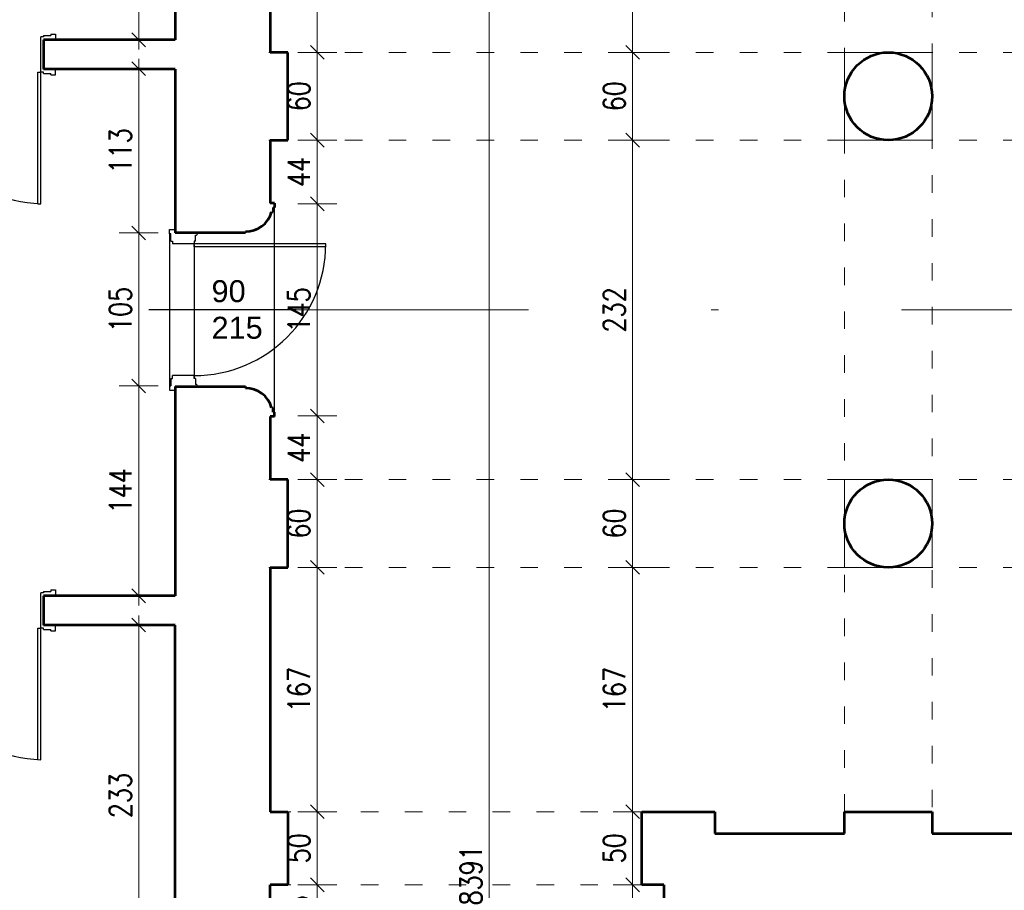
# Model space of a CAD drawing. Header units: millimetres. Extents: x 56977 to 67992, y 30187 to 42235.
# Tile 57 of 130: x 59512 to 60185, y 35929 to 36524. Entities that reach past the tile are written whole.
import ezdxf

# ---------------------------------------------------------------- set-up
doc = ezdxf.new("R2010")
doc.units = ezdxf.units.MM
doc.header["$MEASUREMENT"] = 0
doc.linetypes.add('ACAD_ISO03W100', pattern=[30, 12, -18])
doc.linetypes.add('DASHDOT', pattern=[1.01, 0.5, -0.25, 0.01, -0.25])
doc.layers.get('0').update_dxf_attribs({"lineweight": 13})
doc.layers.get('DEFPOINTS').update_dxf_attribs({"lineweight": 13})
doc.layers.add('AI-OKNA', color=4, linetype='Continuous')
doc.layers.add('okna', color=8, linetype='Continuous')
for name, color, linetype, lineweight in [('AI-OPISY', 3, 'Continuous', 13), ('AI_MURY', 40, 'Continuous', 53), ('AI_WIDOK', 8, 'Continuous', 13), ('wymiary', 8, 'Continuous', 13)]:
    doc.layers.add(name, color=color, linetype=linetype, lineweight=lineweight)
doc.styles.get("Standard").update_dxf_attribs({"font": 'txt.shx'})
doc.styles.add('Style-ROMANS', font='ROMANS.shx')
doc.styles.add('WYMIAROWY-08', font='ROMANS.shx', dxfattribs={"width": 0.8})
doc.dimstyles.new('DYBY', dxfattribs={"dimscale": 100, "dimtxt": 0.15, "dimasz": 0.05, "dimexe": 0.05, "dimexo": 0.1, "dimgap": 0.05, "dimtad": 1, "dimdec": 0, "dimdsep": 46, "dimlunit": 5, "dimtxsty": 'WYMIAROWY-08', "dimblk": 'M_STRZ', "dimcen": 0.1, "dimse1": 1, "dimse2": 1, "dimclrd": 7, "dimclre": 7, "dimclrt": 1, "dimadec": 0, "dimazin": 0, "dimtfac": 1, "dimtdec": 0, "dimtmove": 2, "dimatfit": 3, "dimldrblk": 'M_STRZ', "dimfxl": 0, "dimtolj": 1, "dimarcsym": 0})

# ---------------------------------------------------------------- blocks, each defined once
blk = doc.blocks.new('M_STRZ')
for p, q in [((0, 2.66), (0, 0)), ((-1.33, 0), (1.33, 0)), ((-0.94, -0.94), (0.94, 0.94)), ((0, 0), (0, -2.66))]:
    blk.add_line(p, q)
blk = doc.blocks.new('*U725')
at = {"layer": 'DEFPOINTS', "color": 0}
for p in [(59683.54, 35983.07), (59715.66, 35983.07), (59683.54, 35933.07)]:
    blk.add_point(p, dxfattribs=at)
at = {"layer": 'wymiary', "color": 7, "lineweight": -2}
blk.add_line((59715.66, 35938.07), (59715.66, 35978.07), dxfattribs=at)
at = {"layer": 'wymiary', "color": 7, "lineweight": -2, "xscale": 5, "yscale": 5, "zscale": 5}
for p, rotation in [((59715.66, 35983.07), 90), ((59715.66, 35933.07), 270)]:
    blk.add_blockref('M_STRZ', p, dxfattribs=dict(at, rotation=rotation))
at = {"layer": 'wymiary', "color": 1, "insert": (59703.16, 35958.07), "char_height": 15, "attachment_point": 5, "rotation": 90, "style": 'WYMIAROWY-08'}
blk.add_mtext('50', dxfattribs=at)
blk = doc.blocks.new('*D2258')
at = {"layer": 'DEFPOINTS'}
for p in [(59683.54, 35983.07), (59715.66, 35983.07), (59728.16, 35947.45), (59683.54, 35933.07)]:
    blk.add_point(p, dxfattribs=at)
at = {"layer": 'wymiary', "color": 7}
blk.add_blockref('*U725', (0, 0), dxfattribs=at)
blk = doc.blocks.new('*U726')
at = {"layer": 'DEFPOINTS', "color": 0}
for p in [(59682.53, 36150.07), (59715.66, 36150.07), (59683.54, 35983.07)]:
    blk.add_point(p, dxfattribs=at)
at = {"layer": 'wymiary', "color": 7, "lineweight": -2}
blk.add_line((59715.66, 35988.07), (59715.66, 36145.07), dxfattribs=at)
at = {"layer": 'wymiary', "color": 7, "lineweight": -2, "xscale": 5, "yscale": 5, "zscale": 5}
for p, rotation in [((59715.66, 36150.07), 90), ((59715.66, 35983.07), 270)]:
    blk.add_blockref('M_STRZ', p, dxfattribs=dict(at, rotation=rotation))
at = {"layer": 'wymiary', "color": 1, "insert": (59703.16, 36066.57), "char_height": 15, "attachment_point": 5, "rotation": 90, "style": 'WYMIAROWY-08'}
blk.add_mtext('167', dxfattribs=at)
blk = doc.blocks.new('*D2259')
at = {"layer": 'DEFPOINTS'}
for p in [(59682.53, 36150.07), (59715.66, 36150.07), (59728.16, 36051.09), (59683.54, 35983.07)]:
    blk.add_point(p, dxfattribs=at)
at = {"layer": 'wymiary', "color": 7}
blk.add_blockref('*U726', (0, 0), dxfattribs=at)
blk = doc.blocks.new('*U727')
at = {"layer": 'DEFPOINTS', "color": 0}
for p in [(59683.54, 36210.07), (59715.66, 36210.07), (59683.54, 36150.07)]:
    blk.add_point(p, dxfattribs=at)
at = {"layer": 'wymiary', "color": 7, "lineweight": -2}
blk.add_line((59715.66, 36155.07), (59715.66, 36205.07), dxfattribs=at)
at = {"layer": 'wymiary', "color": 7, "lineweight": -2, "xscale": 5, "yscale": 5, "zscale": 5}
for p, rotation in [((59715.66, 36210.07), 90), ((59715.66, 36150.07), 270)]:
    blk.add_blockref('M_STRZ', p, dxfattribs=dict(at, rotation=rotation))
at = {"layer": 'wymiary', "color": 1, "insert": (59703.16, 36180.07), "char_height": 15, "attachment_point": 5, "rotation": 90, "style": 'WYMIAROWY-08'}
blk.add_mtext('60', dxfattribs=at)
blk = doc.blocks.new('*D2260')
at = {"layer": 'DEFPOINTS'}
for p in [(59683.54, 36210.07), (59715.66, 36210.07), (59728.16, 36169.73), (59683.54, 36150.07)]:
    blk.add_point(p, dxfattribs=at)
at = {"layer": 'wymiary', "color": 7}
blk.add_blockref('*U727', (0, 0), dxfattribs=at)
blk = doc.blocks.new('*U728')
at = {"layer": 'DEFPOINTS', "color": 0}
for p in [(59683.54, 36253.57), (59715.66, 36253.57), (59683.54, 36210.07)]:
    blk.add_point(p, dxfattribs=at)
at = {"layer": 'wymiary', "color": 7, "lineweight": -2}
blk.add_line((59715.66, 36215.07), (59715.66, 36248.57), dxfattribs=at)
at = {"layer": 'wymiary', "color": 7, "lineweight": -2, "xscale": 5, "yscale": 5, "zscale": 5}
for p, rotation in [((59715.66, 36253.57), 90), ((59715.66, 36210.07), 270)]:
    blk.add_blockref('M_STRZ', p, dxfattribs=dict(at, rotation=rotation))
at = {"layer": 'wymiary', "color": 1, "insert": (59703.16, 36231.82), "char_height": 15, "attachment_point": 5, "rotation": 90, "style": 'WYMIAROWY-08'}
blk.add_mtext('44', dxfattribs=at)
blk = doc.blocks.new('*D2261')
at = {"layer": 'DEFPOINTS'}
for p in [(59683.54, 36253.57), (59715.66, 36253.57), (59728.16, 36221.2), (59683.54, 36210.07)]:
    blk.add_point(p, dxfattribs=at)
at = {"layer": 'wymiary', "color": 7}
blk.add_blockref('*U728', (0, 0), dxfattribs=at)
blk = doc.blocks.new('*U729')
at = {"layer": 'DEFPOINTS', "color": 0}
for p in [(59683.54, 36398.57), (59715.66, 36398.57), (59683.54, 36253.57)]:
    blk.add_point(p, dxfattribs=at)
at = {"layer": 'wymiary', "color": 7, "lineweight": -2}
blk.add_line((59715.66, 36258.57), (59715.66, 36393.57), dxfattribs=at)
at = {"layer": 'wymiary', "color": 7, "lineweight": -2, "xscale": 5, "yscale": 5, "zscale": 5}
for p, rotation in [((59715.66, 36398.57), 90), ((59715.66, 36253.57), 270)]:
    blk.add_blockref('M_STRZ', p, dxfattribs=dict(at, rotation=rotation))
at = {"layer": 'wymiary', "color": 1, "insert": (59703.16, 36326.07), "char_height": 15, "attachment_point": 5, "rotation": 90, "style": 'WYMIAROWY-08'}
blk.add_mtext('145', dxfattribs=at)
blk = doc.blocks.new('*D2262')
at = {"layer": 'DEFPOINTS'}
for p in [(59683.54, 36398.57), (59715.66, 36398.57), (59728.16, 36310.59), (59683.54, 36253.57)]:
    blk.add_point(p, dxfattribs=at)
at = {"layer": 'wymiary', "color": 7}
blk.add_blockref('*U729', (0, 0), dxfattribs=at)
blk = doc.blocks.new('*U730')
at = {"layer": 'DEFPOINTS', "color": 0}
for p in [(59683.54, 36442.07), (59715.66, 36442.07), (59683.54, 36398.57)]:
    blk.add_point(p, dxfattribs=at)
at = {"layer": 'wymiary', "color": 7, "lineweight": -2}
blk.add_line((59715.66, 36403.57), (59715.66, 36437.07), dxfattribs=at)
at = {"layer": 'wymiary', "color": 7, "lineweight": -2, "xscale": 5, "yscale": 5, "zscale": 5}
for p, rotation in [((59715.66, 36442.07), 90), ((59715.66, 36398.57), 270)]:
    blk.add_blockref('M_STRZ', p, dxfattribs=dict(at, rotation=rotation))
at = {"layer": 'wymiary', "color": 1, "insert": (59703.16, 36420.32), "char_height": 15, "attachment_point": 5, "rotation": 90, "style": 'WYMIAROWY-08'}
blk.add_mtext('44', dxfattribs=at)
blk = doc.blocks.new('*D2263')
at = {"layer": 'DEFPOINTS'}
for p in [(59683.54, 36442.07), (59715.66, 36442.07), (59728.16, 36409.7), (59683.54, 36398.57)]:
    blk.add_point(p, dxfattribs=at)
at = {"layer": 'wymiary', "color": 7}
blk.add_blockref('*U730', (0, 0), dxfattribs=at)
blk = doc.blocks.new('*U731')
at = {"layer": 'DEFPOINTS', "color": 0}
for p in [(59683.54, 36502.07), (59715.66, 36502.07), (59683.54, 36442.07)]:
    blk.add_point(p, dxfattribs=at)
at = {"layer": 'wymiary', "color": 7, "lineweight": -2}
blk.add_line((59715.66, 36447.07), (59715.66, 36497.07), dxfattribs=at)
at = {"layer": 'wymiary', "color": 7, "lineweight": -2, "xscale": 5, "yscale": 5, "zscale": 5}
for p, rotation in [((59715.66, 36502.07), 90), ((59715.66, 36442.07), 270)]:
    blk.add_blockref('M_STRZ', p, dxfattribs=dict(at, rotation=rotation))
at = {"layer": 'wymiary', "color": 1, "insert": (59703.16, 36472.07), "char_height": 15, "attachment_point": 5, "rotation": 90, "style": 'WYMIAROWY-08'}
blk.add_mtext('60', dxfattribs=at)
blk = doc.blocks.new('*D2264')
at = {"layer": 'DEFPOINTS'}
for p in [(59683.54, 36502.07), (59715.66, 36502.07), (59728.16, 36461.73), (59683.54, 36442.07)]:
    blk.add_point(p, dxfattribs=at)
at = {"layer": 'wymiary', "color": 7}
blk.add_blockref('*U731', (0, 0), dxfattribs=at)
blk = doc.blocks.new('*U732')
at = {"layer": 'DEFPOINTS', "color": 0}
for p in [(59682.53, 36669.07), (59715.66, 36669.07), (59683.54, 36502.07)]:
    blk.add_point(p, dxfattribs=at)
at = {"layer": 'wymiary', "color": 7, "lineweight": -2}
blk.add_line((59715.66, 36507.07), (59715.66, 36664.07), dxfattribs=at)
at = {"layer": 'wymiary', "color": 7, "lineweight": -2, "xscale": 5, "yscale": 5, "zscale": 5}
for p, rotation in [((59715.66, 36669.07), 90), ((59715.66, 36502.07), 270)]:
    blk.add_blockref('M_STRZ', p, dxfattribs=dict(at, rotation=rotation))
at = {"layer": 'wymiary', "color": 1, "insert": (59703.16, 36585.57), "char_height": 15, "attachment_point": 5, "rotation": 90, "style": 'WYMIAROWY-08'}
blk.add_mtext('167', dxfattribs=at)
blk = doc.blocks.new('*D2265')
at = {"layer": 'DEFPOINTS'}
for p in [(59682.53, 36669.07), (59715.66, 36669.07), (59728.16, 36570.09), (59683.54, 36502.07)]:
    blk.add_point(p, dxfattribs=at)
at = {"layer": 'wymiary', "color": 7}
blk.add_blockref('*U732', (0, 0), dxfattribs=at)
blk = doc.blocks.new('*U977')
at = {"layer": 'DEFPOINTS', "color": 0}
for p in [(59931.29, 36669.07), (59957.54, 36669.07), (60086.73, 36502.07)]:
    blk.add_point(p, dxfattribs=at)
at = {"layer": 'wymiary', "color": 7, "lineweight": -2}
blk.add_line((59931.29, 36507.07), (59931.29, 36664.07), dxfattribs=at)
at = {"layer": 'wymiary', "color": 7, "lineweight": -2, "xscale": 5, "yscale": 5, "zscale": 5}
for p, rotation in [((59931.29, 36669.07), 90), ((59931.29, 36502.07), 270)]:
    blk.add_blockref('M_STRZ', p, dxfattribs=dict(at, rotation=rotation))
at = {"layer": 'wymiary', "color": 1, "insert": (59918.79, 36585.57), "char_height": 15, "attachment_point": 5, "rotation": 90, "style": 'WYMIAROWY-08'}
blk.add_mtext('167', dxfattribs=at)
blk = doc.blocks.new('*D2510')
at = {"layer": 'DEFPOINTS'}
for p in [(59931.29, 36669.07), (59957.54, 36669.07), (59943.79, 36570.09), (60086.73, 36502.07)]:
    blk.add_point(p, dxfattribs=at)
at = {"layer": 'wymiary', "color": 7}
blk.add_blockref('*U977', (0, 0), dxfattribs=at)
blk = doc.blocks.new('*U978')
at = {"layer": 'DEFPOINTS', "color": 0}
for p in [(59931.29, 36502.07), (60086.73, 36502.07), (60086.73, 36442.07)]:
    blk.add_point(p, dxfattribs=at)
at = {"layer": 'wymiary', "color": 7, "lineweight": -2}
blk.add_line((59931.29, 36447.07), (59931.29, 36497.07), dxfattribs=at)
at = {"layer": 'wymiary', "color": 7, "lineweight": -2, "xscale": 5, "yscale": 5, "zscale": 5}
for p, rotation in [((59931.29, 36502.07), 90), ((59931.29, 36442.07), 270)]:
    blk.add_blockref('M_STRZ', p, dxfattribs=dict(at, rotation=rotation))
at = {"layer": 'wymiary', "color": 1, "insert": (59918.79, 36472.07), "char_height": 15, "attachment_point": 5, "rotation": 90, "style": 'WYMIAROWY-08'}
blk.add_mtext('60', dxfattribs=at)
blk = doc.blocks.new('*D2511')
at = {"layer": 'DEFPOINTS'}
for p in [(59931.29, 36502.07), (60086.73, 36502.07), (59943.79, 36461.73), (60086.73, 36442.07)]:
    blk.add_point(p, dxfattribs=at)
at = {"layer": 'wymiary', "color": 7}
blk.add_blockref('*U978', (0, 0), dxfattribs=at)
blk = doc.blocks.new('*U979')
at = {"layer": 'DEFPOINTS', "color": 0}
for p in [(59931.29, 36442.07), (60076.04, 36442.07), (60076.04, 36210.07)]:
    blk.add_point(p, dxfattribs=at)
at = {"layer": 'wymiary', "color": 7, "lineweight": -2}
blk.add_line((59931.29, 36215.07), (59931.29, 36437.07), dxfattribs=at)
at = {"layer": 'wymiary', "color": 7, "lineweight": -2, "xscale": 5, "yscale": 5, "zscale": 5}
for p, rotation in [((59931.29, 36442.07), 90), ((59931.29, 36210.07), 270)]:
    blk.add_blockref('M_STRZ', p, dxfattribs=dict(at, rotation=rotation))
at = {"layer": 'wymiary', "color": 1, "insert": (59918.79, 36326.07), "char_height": 15, "attachment_point": 5, "rotation": 90, "style": 'WYMIAROWY-08'}
blk.add_mtext('232', dxfattribs=at)
blk = doc.blocks.new('*D2512')
at = {"layer": 'DEFPOINTS'}
for p in [(59931.29, 36442.07), (60076.04, 36442.07), (59943.79, 36309.73), (60076.04, 36210.07)]:
    blk.add_point(p, dxfattribs=at)
at = {"layer": 'wymiary', "color": 7}
blk.add_blockref('*U979', (0, 0), dxfattribs=at)
blk = doc.blocks.new('*U980')
at = {"layer": 'DEFPOINTS', "color": 0}
for p in [(59931.29, 36210.07), (60076.04, 36210.07), (60076.04, 36150.07)]:
    blk.add_point(p, dxfattribs=at)
at = {"layer": 'wymiary', "color": 7, "lineweight": -2}
blk.add_line((59931.29, 36155.07), (59931.29, 36205.07), dxfattribs=at)
at = {"layer": 'wymiary', "color": 7, "lineweight": -2, "xscale": 5, "yscale": 5, "zscale": 5}
for p, rotation in [((59931.29, 36210.07), 90), ((59931.29, 36150.07), 270)]:
    blk.add_blockref('M_STRZ', p, dxfattribs=dict(at, rotation=rotation))
at = {"layer": 'wymiary', "color": 1, "insert": (59918.79, 36180.07), "char_height": 15, "attachment_point": 5, "rotation": 90, "style": 'WYMIAROWY-08'}
blk.add_mtext('60', dxfattribs=at)
blk = doc.blocks.new('*D2513')
at = {"layer": 'DEFPOINTS'}
for p in [(59931.29, 36210.07), (60076.04, 36210.07), (59943.79, 36169.73), (60076.04, 36150.07)]:
    blk.add_point(p, dxfattribs=at)
at = {"layer": 'wymiary', "color": 7}
blk.add_blockref('*U980', (0, 0), dxfattribs=at)
blk = doc.blocks.new('*U981')
at = {"layer": 'DEFPOINTS', "color": 0}
for p in [(59931.29, 36150.07), (60076.04, 36150.07), (60076.04, 35983.07)]:
    blk.add_point(p, dxfattribs=at)
at = {"layer": 'wymiary', "color": 7, "lineweight": -2}
blk.add_line((59931.29, 35988.07), (59931.29, 36145.07), dxfattribs=at)
at = {"layer": 'wymiary', "color": 7, "lineweight": -2, "xscale": 5, "yscale": 5, "zscale": 5}
for p, rotation in [((59931.29, 36150.07), 90), ((59931.29, 35983.07), 270)]:
    blk.add_blockref('M_STRZ', p, dxfattribs=dict(at, rotation=rotation))
at = {"layer": 'wymiary', "color": 1, "insert": (59918.79, 36066.57), "char_height": 15, "attachment_point": 5, "rotation": 90, "style": 'WYMIAROWY-08'}
blk.add_mtext('167', dxfattribs=at)
blk = doc.blocks.new('*D2514')
at = {"layer": 'DEFPOINTS'}
for p in [(59931.29, 36150.07), (60076.04, 36150.07), (59943.79, 36051.09), (60076.04, 35983.07)]:
    blk.add_point(p, dxfattribs=at)
at = {"layer": 'wymiary', "color": 7}
blk.add_blockref('*U981', (0, 0), dxfattribs=at)
blk = doc.blocks.new('*U982')
at = {"layer": 'DEFPOINTS', "color": 0}
for p in [(59931.29, 35983.07), (59957.54, 35983.07), (59957.54, 35933.07)]:
    blk.add_point(p, dxfattribs=at)
at = {"layer": 'wymiary', "color": 7, "lineweight": -2}
blk.add_line((59931.29, 35938.07), (59931.29, 35978.07), dxfattribs=at)
at = {"layer": 'wymiary', "color": 7, "lineweight": -2, "xscale": 5, "yscale": 5, "zscale": 5}
for p, rotation in [((59931.29, 35983.07), 90), ((59931.29, 35933.07), 270)]:
    blk.add_blockref('M_STRZ', p, dxfattribs=dict(at, rotation=rotation))
at = {"layer": 'wymiary', "color": 1, "insert": (59918.79, 35958.07), "char_height": 15, "attachment_point": 5, "rotation": 90, "style": 'WYMIAROWY-08'}
blk.add_mtext('50', dxfattribs=at)
blk = doc.blocks.new('*D2515')
at = {"layer": 'DEFPOINTS'}
for p in [(59931.29, 35983.07), (59957.54, 35983.07), (59943.79, 35947.45), (59957.54, 35933.07)]:
    blk.add_point(p, dxfattribs=at)
at = {"layer": 'wymiary', "color": 7}
blk.add_blockref('*U982', (0, 0), dxfattribs=at)
blk = doc.blocks.new('*U983')
at = {"layer": 'DEFPOINTS', "color": 0}
for p in [(59931.29, 35933.07), (59957.54, 35933.07), (59957.54, 35892.32)]:
    blk.add_point(p, dxfattribs=at)
at = {"layer": 'wymiary', "color": 7, "lineweight": -2}
blk.add_line((59931.29, 35897.32), (59931.29, 35928.07), dxfattribs=at)
at = {"layer": 'wymiary', "color": 7, "lineweight": -2, "xscale": 5, "yscale": 5, "zscale": 5}
for p, rotation in [((59931.29, 35933.07), 90), ((59931.29, 35892.32), 270)]:
    blk.add_blockref('M_STRZ', p, dxfattribs=dict(at, rotation=rotation))
at = {"layer": 'wymiary', "color": 1, "insert": (59918.79, 35912.69), "char_height": 15, "attachment_point": 5, "rotation": 90, "style": 'WYMIAROWY-08'}
blk.add_mtext('41', dxfattribs=at)
blk = doc.blocks.new('*D2516')
at = {"layer": 'DEFPOINTS'}
for p in [(59931.29, 35933.07), (59957.54, 35933.07), (59943.79, 35902.07), (59957.54, 35892.32)]:
    blk.add_point(p, dxfattribs=at)
at = {"layer": 'wymiary', "color": 7}
blk.add_blockref('*U983', (0, 0), dxfattribs=at)
blk = doc.blocks.new('*U989')
at = {"layer": 'DEFPOINTS', "color": 0}
for p in [(59833.27, 40135.07), (59953.54, 40135.07), (59953.54, 31744.07)]:
    blk.add_point(p, dxfattribs=at)
at = {"layer": 'wymiary', "color": 7, "lineweight": -2}
blk.add_line((59833.27, 31749.07), (59833.27, 40130.07), dxfattribs=at)
at = {"layer": 'wymiary', "color": 7, "lineweight": -2, "xscale": 5, "yscale": 5, "zscale": 5}
for p, rotation in [((59833.27, 40135.07), 90), ((59833.27, 31744.07), 270)]:
    blk.add_blockref('M_STRZ', p, dxfattribs=dict(at, rotation=rotation))
at = {"layer": 'wymiary', "color": 1, "insert": (59820.77, 35939.57), "char_height": 15, "attachment_point": 5, "rotation": 90, "style": 'WYMIAROWY-08'}
blk.add_mtext('8391', dxfattribs=at)
blk = doc.blocks.new('*D2522')
at = {"layer": 'DEFPOINTS'}
for p in [(59833.27, 40135.07), (59953.54, 40135.07), (59845.77, 35917.52), (59953.54, 31744.07)]:
    blk.add_point(p, dxfattribs=at)
at = {"layer": 'wymiary', "color": 7}
blk.add_blockref('*U989', (0, 0), dxfattribs=at)
blk = doc.blocks.new('*U1151')
at = {"layer": 'DEFPOINTS', "color": 0}
for p in [(59618.64, 36490.95), (59593.6, 36378.62), (59618.64, 36378.62)]:
    blk.add_point(p, dxfattribs=at)
at = {"layer": 'wymiary', "color": 7, "lineweight": -2}
blk.add_line((59593.6, 36485.95), (59593.6, 36383.62), dxfattribs=at)
at = {"layer": 'wymiary', "color": 7, "lineweight": -2, "xscale": 5, "yscale": 5, "zscale": 5}
for p, rotation in [((59593.6, 36490.95), 90), ((59593.6, 36378.62), 270)]:
    blk.add_blockref('M_STRZ', p, dxfattribs=dict(at, rotation=rotation))
at = {"layer": 'wymiary', "color": 1, "insert": (59581.1, 36434.78), "char_height": 15, "attachment_point": 5, "rotation": 90, "style": 'WYMIAROWY-08'}
blk.add_mtext('113', dxfattribs=at)
blk = doc.blocks.new('*D2684')
at = {"layer": 'DEFPOINTS'}
for p in [(59618.64, 36490.95), (59606.1, 36450.26), (59593.6, 36378.62), (59618.64, 36378.62)]:
    blk.add_point(p, dxfattribs=at)
at = {"layer": 'wymiary', "color": 7}
blk.add_blockref('*U1151', (0, 0), dxfattribs=at)
blk = doc.blocks.new('*U1152')
at = {"layer": 'DEFPOINTS', "color": 0}
for p in [(59618.64, 36378.62), (59593.6, 36274.12), (59618.64, 36274.12)]:
    blk.add_point(p, dxfattribs=at)
at = {"layer": 'wymiary', "color": 7, "lineweight": -2}
blk.add_line((59593.6, 36373.62), (59593.6, 36279.12), dxfattribs=at)
at = {"layer": 'wymiary', "color": 7, "lineweight": -2, "xscale": 5, "yscale": 5, "zscale": 5}
for p, rotation in [((59593.6, 36378.62), 90), ((59593.6, 36274.12), 270)]:
    blk.add_blockref('M_STRZ', p, dxfattribs=dict(at, rotation=rotation))
at = {"layer": 'wymiary', "color": 1, "insert": (59581.1, 36326.37), "char_height": 15, "attachment_point": 5, "rotation": 90, "style": 'WYMIAROWY-08'}
blk.add_mtext('105', dxfattribs=at)
blk = doc.blocks.new('*D2685')
at = {"layer": 'DEFPOINTS'}
for p in [(59618.64, 36378.62), (59606.1, 36341.85), (59593.6, 36274.12), (59618.64, 36274.12)]:
    blk.add_point(p, dxfattribs=at)
at = {"layer": 'wymiary', "color": 7}
blk.add_blockref('*U1152', (0, 0), dxfattribs=at)
blk = doc.blocks.new('*U1153')
at = {"layer": 'DEFPOINTS', "color": 0}
for p in [(59618.64, 36274.12), (59593.6, 36130.62), (59618.64, 36130.62)]:
    blk.add_point(p, dxfattribs=at)
at = {"layer": 'wymiary', "color": 7, "lineweight": -2}
blk.add_line((59593.6, 36269.12), (59593.6, 36135.62), dxfattribs=at)
at = {"layer": 'wymiary', "color": 7, "lineweight": -2, "xscale": 5, "yscale": 5, "zscale": 5}
for p, rotation in [((59593.6, 36274.12), 90), ((59593.6, 36130.62), 270)]:
    blk.add_blockref('M_STRZ', p, dxfattribs=dict(at, rotation=rotation))
at = {"layer": 'wymiary', "color": 1, "insert": (59581.1, 36202.37), "char_height": 15, "attachment_point": 5, "rotation": 90, "style": 'WYMIAROWY-08'}
blk.add_mtext('144', dxfattribs=at)
blk = doc.blocks.new('*D2686')
at = {"layer": 'DEFPOINTS'}
for p in [(59618.64, 36274.12), (59606.1, 36217.85), (59593.6, 36130.62), (59618.64, 36130.62)]:
    blk.add_point(p, dxfattribs=at)
at = {"layer": 'wymiary', "color": 7}
blk.add_blockref('*U1153', (0, 0), dxfattribs=at)
blk = doc.blocks.new('*U1367')
at = {"layer": 'DEFPOINTS', "color": 0}
for p in [(59683.54, 35933.07), (59715.66, 35933.07), (59683.54, 35898.12)]:
    blk.add_point(p, dxfattribs=at)
at = {"layer": 'wymiary', "color": 7, "lineweight": -2}
blk.add_line((59715.66, 35903.12), (59715.66, 35928.07), dxfattribs=at)
at = {"layer": 'wymiary', "color": 7, "lineweight": -2, "xscale": 5, "yscale": 5, "zscale": 5}
for p, rotation in [((59715.66, 35933.07), 90), ((59715.66, 35898.12), 270)]:
    blk.add_blockref('M_STRZ', p, dxfattribs=dict(at, rotation=rotation))
at = {"layer": 'wymiary', "color": 1, "insert": (59703.16, 35915.59), "char_height": 15, "attachment_point": 5, "rotation": 90, "style": 'WYMIAROWY-08'}
blk.add_mtext('35', dxfattribs=at)
blk = doc.blocks.new('*D2898')
at = {"layer": 'DEFPOINTS'}
for p in [(59683.54, 35933.07), (59715.66, 35933.07), (59728.16, 35904.97), (59683.54, 35898.12)]:
    blk.add_point(p, dxfattribs=at)
at = {"layer": 'wymiary', "color": 7}
blk.add_blockref('*U1367', (0, 0), dxfattribs=at)
blk = doc.blocks.new('*U1376')
at = {"layer": 'DEFPOINTS', "color": 0}
for p in [(59618.64, 36744.41), (59593.6, 36510.62), (59618.64, 36510.62)]:
    blk.add_point(p, dxfattribs=at)
at = {"layer": 'wymiary', "color": 7, "lineweight": -2}
blk.add_line((59593.6, 36739.41), (59593.6, 36515.62), dxfattribs=at)
at = {"layer": 'wymiary', "color": 7, "lineweight": -2, "xscale": 5, "yscale": 5, "zscale": 5}
for p, rotation in [((59593.6, 36744.41), 90), ((59593.6, 36510.62), 270)]:
    blk.add_blockref('M_STRZ', p, dxfattribs=dict(at, rotation=rotation))
at = {"layer": 'wymiary', "color": 1, "insert": (59581.1, 36627.51), "char_height": 15, "attachment_point": 5, "rotation": 90, "style": 'WYMIAROWY-08'}
blk.add_mtext('234', dxfattribs=at)
blk = doc.blocks.new('*D2907')
at = {"layer": 'DEFPOINTS'}
for p in [(59618.64, 36744.41), (59606.1, 36643.85), (59593.6, 36510.62), (59618.64, 36510.62)]:
    blk.add_point(p, dxfattribs=at)
at = {"layer": 'wymiary', "color": 7}
blk.add_blockref('*U1376', (0, 0), dxfattribs=at)
blk = doc.blocks.new('*U1377')
at = {"layer": 'DEFPOINTS', "color": 0}
for p in [(59618.64, 36110.62), (59593.6, 35877.62), (59618.64, 35877.62)]:
    blk.add_point(p, dxfattribs=at)
at = {"layer": 'wymiary', "color": 7, "lineweight": -2}
blk.add_line((59593.6, 36105.62), (59593.6, 35882.62), dxfattribs=at)
at = {"layer": 'wymiary', "color": 7, "lineweight": -2, "xscale": 5, "yscale": 5, "zscale": 5}
for p, rotation in [((59593.6, 36110.62), 90), ((59593.6, 35877.62), 270)]:
    blk.add_blockref('M_STRZ', p, dxfattribs=dict(at, rotation=rotation))
at = {"layer": 'wymiary', "color": 1, "insert": (59581.1, 35994.12), "char_height": 15, "attachment_point": 5, "rotation": 90, "style": 'WYMIAROWY-08'}
blk.add_mtext('233', dxfattribs=at)
blk = doc.blocks.new('*D2908')
at = {"layer": 'DEFPOINTS'}
for p in [(59618.64, 36110.62), (59606.1, 36010.45), (59593.6, 35877.62), (59618.64, 35877.62)]:
    blk.add_point(p, dxfattribs=at)
at = {"layer": 'wymiary', "color": 7}
blk.add_blockref('*U1377', (0, 0), dxfattribs=at)

msp = doc.modelspace()

# ---------------------------------------------------------------- linework, layer by layer
at = {"layer": 'AI-OKNA'}
for p, q in [((59528.64, 36512.62), (59526.64, 36512.62)), ((59526.64, 36488.62), (59526.64, 36512.62)), ((59528.64, 36513.62), (59528.64, 36512.62)), ((59528.64, 36513.62), (59533.64, 36513.62)), ((59528.64, 36510.62), (59528.64, 36490.62)), ((59533.64, 36514.62), (59533.64, 36513.62)), ((59533.64, 36514.62), (59536.64, 36514.62)), ((59536.64, 36514.62), (59536.64, 36510.62)), ((59536.64, 36486.62), (59536.64, 36490.62)), ((59524.64, 36488.62), (59526.64, 36488.62)), ((59524.64, 36398.62), (59524.64, 36488.62)), ((59528.64, 36488.62), (59526.64, 36488.62)), ((59526.64, 36398.62), (59526.64, 36488.62)), ((59528.64, 36487.62), (59528.64, 36488.62)), ((59528.64, 36487.62), (59533.64, 36487.62)), ((59533.64, 36486.62), (59533.64, 36487.62)), ((59533.64, 36486.62), (59536.64, 36486.62)), ((59524.64, 36398.62), (59526.64, 36398.62)), ((59614.64, 36381.12), (59618.64, 36381.12)), ((59614.64, 36378.12), (59614.64, 36381.12)), ((59614.64, 36378.12), (59614.64, 36274.12)), ((59615.64, 36378.12), (59614.64, 36378.12)), ((59615.64, 36373.12), (59615.64, 36378.12)), ((59632.49, 36373.12), (59632.49, 36377.12)), ((59615.64, 36373.12), (59616.64, 36373.12)), ((59616.64, 36373.12), (59616.64, 36371.12)), ((59631.49, 36371.12), (59616.64, 36371.12)), ((59631.49, 36373.12), (59631.49, 36371.12)), ((59632.49, 36373.12), (59631.49, 36373.12)), ((59631.49, 36369.12), (59631.49, 36371.12)), ((59721.49, 36371.12), (59631.49, 36371.12)), ((59631.49, 36370.62), (59631.49, 36279.12)), ((59721.49, 36369.12), (59631.49, 36369.12)), ((59701.29, 36326.12), (59600.54, 36326.12)), ((59615.64, 36279.12), (59616.64, 36279.12)), ((59615.64, 36279.12), (59615.64, 36274.12)), ((59631.49, 36281.12), (59616.64, 36281.12)), ((59616.64, 36279.12), (59616.64, 36281.12)), ((59631.49, 36279.12), (59631.49, 36281.12)), ((59632.49, 36279.12), (59631.49, 36279.12)), ((59632.49, 36279.12), (59632.49, 36275.12)), ((59614.64, 36274.12), (59615.64, 36274.12)), ((59614.64, 36274.12), (59614.64, 36271.12)), ((59614.64, 36271.12), (59618.64, 36271.12)), ((59528.64, 36133.62), (59528.64, 36132.62)), ((59528.64, 36133.62), (59533.64, 36133.62)), ((59533.64, 36134.62), (59533.64, 36133.62)), ((59533.64, 36134.62), (59536.64, 36134.62)), ((59536.64, 36134.62), (59536.64, 36130.62)), ((59528.64, 36132.62), (59526.64, 36132.62)), ((59526.64, 36108.62), (59526.64, 36132.62)), ((59528.64, 36130.62), (59528.64, 36110.62)), ((59524.64, 36108.62), (59526.64, 36108.62)), ((59524.64, 36018.62), (59524.64, 36108.62)), ((59528.64, 36108.62), (59526.64, 36108.62)), ((59526.64, 36018.62), (59526.64, 36108.62)), ((59528.64, 36107.62), (59528.64, 36108.62)), ((59528.64, 36107.62), (59533.64, 36107.62)), ((59533.64, 36106.62), (59533.64, 36107.62)), ((59533.64, 36106.62), (59536.64, 36106.62)), ((59536.64, 36106.62), (59536.64, 36110.62))]:
    msp.add_line(p, q, dxfattribs=at)
for centre, radius, start, end in [((59531.24, 36499.72), 101.21, 186.30069, 267.39453), ((59632.49, 36378.62), 1.5, 270, 0), ((59631.49, 36371.12), 90, 270, 0), ((59632.49, 36273.62), 1.5, 0, 90), ((59531.24, 36119.72), 101.21, 186.30069, 267.39453)]:
    msp.add_arc(centre, radius, start, end, dxfattribs=at)
at = {"layer": 'AI_MURY'}
for p, q in [((59618.64, 36744.41), (59618.64, 36510.62)), ((59683.54, 36669.07), (59683.54, 36502.07)), ((59618.64, 36510.62), (59528.64, 36510.62)), ((59528.64, 36510.62), (59528.64, 36490.62)), ((59528.64, 36510.62), (59528.64, 36490.62)), ((59528.64, 36510.62), (59528.64, 36490.62)), ((59695.54, 36502.07), (59683.54, 36502.07)), ((59695.54, 36442.07), (59695.54, 36502.07)), ((59618.64, 36490.62), (59528.64, 36490.62)), ((59618.64, 36490.62), (59618.64, 36378.62)), ((59683.54, 36442.07), (59683.54, 36399.12)), ((59683.54, 36442.07), (59695.54, 36442.07)), ((59686.54, 36399.12), (59683.54, 36399.12)), ((59685.54, 36396.12), (59685.54, 36393.12)), ((59685.54, 36396.12), (59686.54, 36396.12)), ((59686.54, 36399.12), (59686.54, 36396.12)), ((59684.54, 36393.12), (59685.54, 36393.12)), ((59666.54, 36378.62), (59618.64, 36378.62)), ((59666.54, 36378.62), (59666.54, 36379.62)), ((59618.64, 36273.62), (59618.64, 36130.62)), ((59618.64, 36273.62), (59666.54, 36273.62)), ((59666.54, 36273.62), (59666.54, 36272.62)), ((59684.54, 36259.12), (59685.54, 36259.12)), ((59685.54, 36256.12), (59685.54, 36259.12)), ((59685.54, 36256.12), (59686.54, 36256.12)), ((59686.54, 36253.12), (59686.54, 36256.12)), ((59683.54, 36253.12), (59683.54, 36210.07)), ((59686.54, 36253.12), (59683.54, 36253.12)), ((59695.54, 36210.07), (59683.54, 36210.07)), ((59695.54, 36150.07), (59695.54, 36210.07)), ((59683.54, 36150.07), (59683.54, 35983.07)), ((59683.54, 36150.07), (59695.54, 36150.07)), ((59618.64, 36130.62), (59528.64, 36130.62)), ((59528.64, 36130.62), (59528.64, 36110.62)), ((59528.64, 36130.62), (59528.64, 36110.62)), ((59528.64, 36130.62), (59528.64, 36110.62)), ((59618.64, 36110.62), (59528.64, 36110.62)), ((59618.64, 35877.62), (59618.64, 36110.62)), ((59683.54, 35983.07), (59695.54, 35983.07)), ((59695.54, 35983.07), (59695.54, 35933.07)), ((59937.54, 35933.07), (59937.54, 35983.07)), ((59937.54, 35983.07), (59987.54, 35983.07)), ((59987.54, 35983.07), (59987.54, 35968.07)), ((60076.04, 35968.07), (60076.04, 35983.07)), ((60076.04, 35983.07), (60136.04, 35983.07)), ((60136.04, 35983.07), (60136.04, 35968.07)), ((59987.54, 35968.07), (60076.04, 35968.07)), ((60136.04, 35968.07), (60215.54, 35968.07)), ((59695.54, 35933.07), (59683.54, 35933.07)), ((59683.54, 35898.12), (59683.54, 35933.07)), ((59952.54, 35933.07), (59937.54, 35933.07)), ((59952.54, 35933.07), (59952.54, 35877.32))]:
    msp.add_line(p, q, dxfattribs=at)
for centre in [(60106.04, 36472.07), (60106.04, 36180.07)]:
    msp.add_circle(centre, 30, dxfattribs=at)
for centre, start, end in [((59667.08, 36397.61), 268.27392, 345.55996), ((59667.08, 36254.62), 14.44004, 91.72608)]:
    msp.add_arc(centre, 18, start, end, dxfattribs=at)
at = {"layer": 'AI_WIDOK', "color": 251, "linetype": 'ACAD_ISO03W100'}
for p, q in [((60136.04, 36688.07), (60136.04, 35968.07)), ((60076.04, 35983.07), (60076.04, 36670.07)), ((60436.54, 36502.07), (59682.53, 36502.07)), ((60436.54, 36442.07), (59682.53, 36442.07)), ((60436.54, 36210.07), (59682.53, 36210.07)), ((60436.54, 36150.07), (59682.53, 36150.07)), ((59937.54, 35983.07), (59694.54, 35983.07)), ((59937.54, 35933.07), (59695.54, 35933.07))]:
    msp.add_line(p, q, dxfattribs=at)
at = {"layer": 'AI_WIDOK', "color": 251, "linetype": 'Continuous'}
for p, q in [((60076.04, 36502.07), (60076.04, 36442.07)), ((60136.04, 36502.07), (60076.04, 36502.07)), ((60136.04, 36502.07), (60136.04, 36442.07)), ((60136.04, 36442.07), (60076.04, 36442.07)), ((60076.04, 36210.07), (60076.04, 36150.07)), ((60136.04, 36210.07), (60076.04, 36210.07)), ((60136.04, 36210.07), (60136.04, 36150.07)), ((60136.04, 36150.07), (60076.04, 36150.07))]:
    msp.add_line(p, q, dxfattribs=at)
at = {"layer": 'AI_WIDOK', "color": 251, "linetype": 'DASHDOT', "ltscale": 500}
msp.add_line((67940.04, 36326.12), (56977.03, 36326.12), dxfattribs=at)
at = {"layer": 'okna'}
msp.add_line((59686.54, 36256.12), (59686.54, 36396.12), dxfattribs=at)

# ---------------------------------------------------------------- texts
at = {"layer": 'AI-OPISY', "insert": (59643.43, 36346.36), "char_height": 15, "width": 45.2902, "attachment_point": 1}
msp.add_mtext('\\fArial|b0|i0|c238|p39;90\\P215', dxfattribs=at)

# ---------------------------------------------------------------- dimensions: what is measured, and where the dimension line sits
at = {"layer": 'wymiary', "color": 7}
for base, p1, p2, angle, picture, middle in [((59833.27, 40135.07), (59953.54, 31744.07), (59953.54, 40135.07), 90, '*D2522', (59845.77, 35917.52)), ((59593.6, 36510.62), (59618.64, 36744.41), (59618.64, 36510.62), 270.00003, '*D2907', (59606.1, 36643.85)), ((59715.66, 36669.07), (59683.54, 36502.07), (59682.53, 36669.07), 90, '*D2265', (59728.16, 36570.09)), ((59931.29, 36669.07), (60086.73, 36502.07), (59957.54, 36669.07), 90, '*D2510', (59943.79, 36570.09)), ((59715.66, 36502.07), (59683.54, 36442.07), (59683.54, 36502.07), 90, '*D2264', (59728.16, 36461.73)), ((59931.29, 36502.07), (60086.73, 36442.07), (60086.73, 36502.07), 90, '*D2511', (59943.79, 36461.73)), ((59593.6, 36378.62), (59618.64, 36490.95), (59618.64, 36378.62), 270, '*D2684', (59606.1, 36450.26)), ((59715.66335458, 36442.06829895), (59683.53528189, 36398.56829895), (59683.53528189, 36442.06829895), 90, '*D2263', (59728.16335458, 36409.69687038)), ((59931.29, 36442.07), (60076.04, 36210.07), (60076.04, 36442.07), 90, '*D2512', (59943.79, 36309.73)), ((59715.66, 36398.57), (59683.54, 36253.57), (59683.54, 36398.57), 90, '*D2262', (59728.16, 36310.59)), ((59593.6026, 36274.1169), (59618.6378, 36378.6168), (59618.6378, 36274.1169), 270, '*D2685', (59606.1026, 36341.8454)), ((59593.6027, 36130.6168), (59618.6378, 36274.1169), (59618.638, 36130.6168), 270.00006, '*D2686', (59606.1027, 36217.8454)), ((59715.66335458, 36253.56829895), (59683.53528189, 36210.06829895), (59683.53528189, 36253.56829895), 90, '*D2261', (59728.16335458, 36221.19687038)), ((59715.66, 36210.07), (59683.54, 36150.07), (59683.54, 36210.07), 90, '*D2260', (59728.16, 36169.73)), ((59931.29, 36210.07), (60076.04, 36150.07), (60076.04, 36210.07), 90, '*D2513', (59943.79, 36169.73)), ((59715.66, 36150.07), (59683.54, 35983.07), (59682.53, 36150.07), 90, '*D2259', (59728.16, 36051.09)), ((59931.29, 36150.07), (60076.04, 35983.07), (60076.04, 36150.07), 90, '*D2514', (59943.79, 36051.09)), ((59593.6, 35877.62), (59618.64, 36110.62), (59618.64, 35877.62), 270.00004, '*D2908', (59606.1, 36010.45)), ((59715.66, 35983.07), (59683.54, 35933.07), (59683.54, 35983.07), 90, '*D2258', (59728.16, 35947.45)), ((59931.29, 35983.07), (59957.54, 35933.07), (59957.54, 35983.07), 90, '*D2515', (59943.79, 35947.45)), ((59715.66, 35933.07), (59683.54, 35898.12), (59683.54, 35933.07), 90, '*D2898', (59728.16, 35904.97)), ((59931.29, 35933.07), (59957.54, 35892.32), (59957.54, 35933.07), 90, '*D2516', (59943.79, 35902.07))]:
    dim = msp.add_linear_dim(base=base, p1=p1, p2=p2, angle=angle, dimstyle='DYBY', override={"dimtad": 0, "dimtxsty": 'Style-ROMANS', "dimcen": 0.001, "dimclrd": 0, "dimclre": 0}, dxfattribs=at)
    dim.commit()
    dim.dimension.update_dxf_attribs({"geometry": picture, "text_midpoint": middle, "dimtype": 128})

doc.saveas('drawing.dxf')
